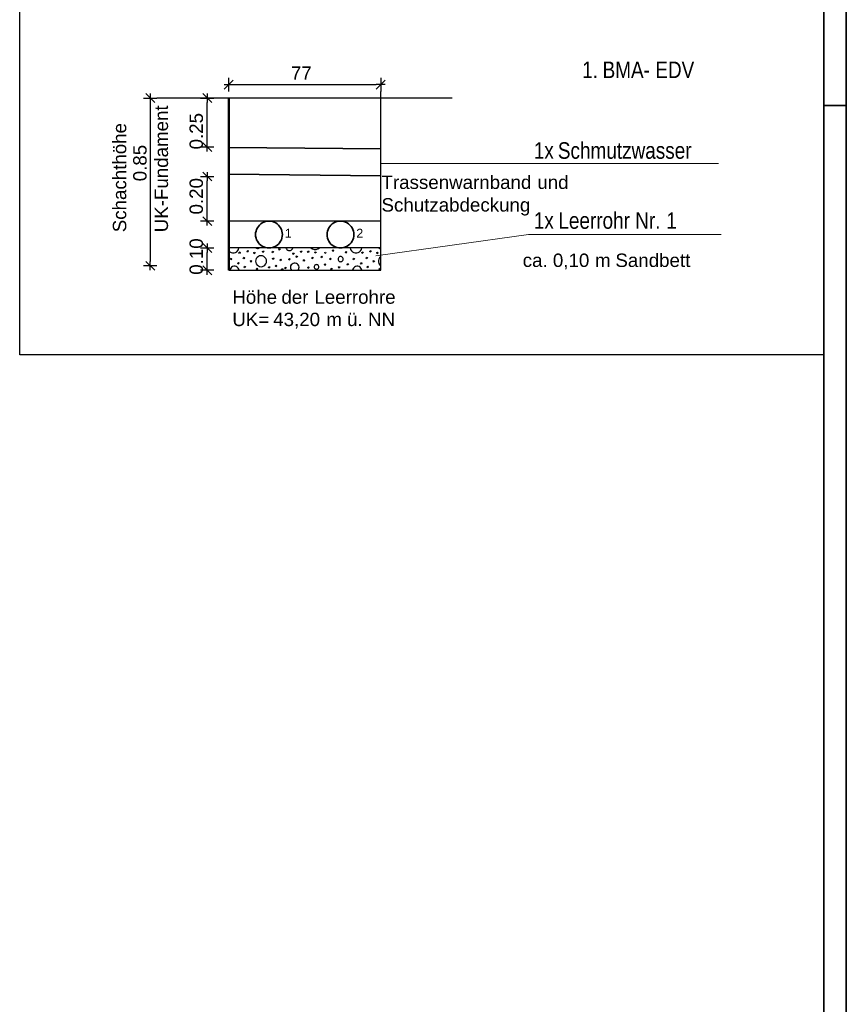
# Model space of a CAD drawing. Extents: x -779 to 790, y -208 to 633.
# Tile 229 of 232: x 605 to 790, y 185 to 406. Entities that reach past the tile are written whole.
import ezdxf

# ---------------------------------------------------------------- set-up
doc = ezdxf.new("R2010")
doc.units = 0
doc.layers.get('0').update_dxf_attribs({"lineweight": 25})
doc.layers.add('_3d_View_', color=7, linetype='Continuous')
for name, color, linetype, lineweight in [('A-25', 7, 'Continuous', 25), ('E-15', 7, 'Continuous', 15), ('ITB_ELT_Detail', 7, 'Continuous', 30), ('Rahmen-A0U86KLAPE', 7, 'Continuous', 35), ('X_Allgemein', 7, 'Continuous', 25), ('X_Rahmen', 7, 'Continuous', 25)]:
    doc.layers.add(name, color=color, linetype=linetype, lineweight=lineweight)
for name, color, linetype, lineweight, true_color in [('ITB_Elt_Kabelgraben', 7, 'Continuous', 50, 0x994c00), ('S_Abwasser', 5, 'Continuous', 35, 0x0000ff), ('X_Schraffur', 7, 'Continuous', 25, 0xc0c0c0)]:
    doc.layers.add(name, color=color, linetype=linetype, lineweight=lineweight, true_color=true_color)
doc.styles.get("Standard").update_dxf_attribs({"font": 'arial.ttf'})

# ---------------------------------------------------------------- blocks, each defined once
blk = doc.blocks.new('Blockreferenz-A07F5V4KWF', base_point=(-779.5, -207.57))
at = {"layer": 'Rahmen-A0U86KLAPE', "color": 0, "linetype": 'ByBlock', "ltscale": 0.35}
for p, q in [((789.5, -207.57), (789.5, 633.43)), ((784.5, -202.57), (784.5, 628.43)), ((784.5, 386.43), (789.5, 386.43))]:
    blk.add_line(p, q, dxfattribs=at)
blk = doc.blocks.new('MText-A07F5VIZWF', base_point=(730.39, 392.55))
at = {"color": 0, "linetype": 'ByBlock', "lineweight": -2, "ltscale": 0.3, "char_height": 3.7, "attachment_point": 1}
for s, insert in [('{\\fArial Narrow;1.}', (730.39, 396.25)), ('{\\fArial Narrow;BMA-}', (734.96, 396.25)), ('{\\fArial Narrow;EDV}', (746.76, 396.25))]:
    blk.add_mtext(s, dxfattribs=dict(at, insert=insert))
blk = doc.blocks.new('Blockreferenz-A07F5VJ1WF', base_point=(650.29, 389.58))
at = {"color": 0, "linetype": 'ByBlock', "lineweight": -2, "ltscale": 2.38419e-07}
for p, q in [((651.29, 389.58), (651.29, 392.58)), ((652.29, 392.08), (650.29, 390.08)), ((650.29, 391.08), (652.29, 391.08))]:
    blk.add_line(p, q, dxfattribs=at)
blk = doc.blocks.new('MText-A07F5VJ3WF', base_point=(719.56, 374.48))
at = {"color": 0, "linetype": 'ByBlock', "lineweight": -2, "ltscale": 0.3, "char_height": 3.7, "attachment_point": 1}
for s, insert in [('{\\fArial Narrow;1x}', (719.56, 378.18)), ('{\\fArial Narrow;Schmutzwasser}', (724.95, 378.18))]:
    blk.add_mtext(s, dxfattribs=dict(at, insert=insert))
blk = doc.blocks.new('Blockreferenz-A07F5VJ5WF', base_point=(632.22, 349.51))
at = {"color": 0, "linetype": 'ByBlock', "lineweight": -2, "ltscale": 2.38419e-07}
for p, q in [((632.72, 351.51), (634.72, 349.51)), ((633.72, 349.51), (633.72, 351.51)), ((635.22, 350.51), (632.22, 350.51))]:
    blk.add_line(p, q, dxfattribs=at)
blk = doc.blocks.new('Blockreferenz-A07F5VJ7WF', base_point=(632.22, 387.08))
at = {"color": 0, "linetype": 'ByBlock', "lineweight": -2, "ltscale": 2.38419e-07}
for p, q in [((632.22, 388.08), (635.22, 388.08)), ((634.72, 387.08), (632.72, 389.08)), ((633.72, 389.08), (633.72, 387.08))]:
    blk.add_line(p, q, dxfattribs=at)
blk = doc.blocks.new('Blockreferenz-A07F5VJ9WF', base_point=(684.29, 389.58))
at = {"color": 0, "linetype": 'ByBlock', "lineweight": -2, "ltscale": 2.38419e-07}
for p, q in [((685.29, 392.58), (685.29, 389.58)), ((684.29, 390.08), (686.29, 392.08)), ((686.29, 391.08), (684.29, 391.08))]:
    blk.add_line(p, q, dxfattribs=at)
blk = doc.blocks.new('MText-A07F5VJBWF', base_point=(663.83, 356.81))
at = {"color": 7, "linetype": 'ByBlock', "lineweight": 35, "ltscale": 0.000177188, "true_color": 0xffffff, "insert": (663.83, 358.81), "char_height": 2, "attachment_point": 1}
blk.add_mtext('{\\fArial;1}', dxfattribs=at)
blk = doc.blocks.new('Blockreferenz-A07F5VJDWF', base_point=(644.97, 359.51))
at = {"color": 0, "linetype": 'ByBlock', "lineweight": -2, "ltscale": 2.38419e-07}
for p, q in [((647.97, 360.51), (644.97, 360.51)), ((645.47, 361.51), (647.47, 359.51)), ((646.47, 359.51), (646.47, 361.51))]:
    blk.add_line(p, q, dxfattribs=at)
blk = doc.blocks.new('Blockreferenz-A07F5VJFWF', base_point=(644.97, 369.51))
at = {"color": 0, "linetype": 'ByBlock', "lineweight": -2, "ltscale": 2.38419e-07}
for p, q in [((644.97, 370.51), (647.97, 370.51)), ((647.47, 369.51), (645.47, 371.51)), ((646.47, 371.51), (646.47, 369.51))]:
    blk.add_line(p, q, dxfattribs=at)
blk = doc.blocks.new('MText-A07F5VJHWF', base_point=(642.51, 362.01))
at = {"color": 7, "linetype": 'ByBlock', "lineweight": 35, "ltscale": 0.001367, "true_color": 0xffffff, "insert": (642.51, 362.01), "char_height": 3, "attachment_point": 1, "rotation": 90}
blk.add_mtext('{\\fArial;0.20}', dxfattribs=at)
blk = doc.blocks.new('Blockreferenz-A07F5VJJWF', base_point=(644.97, 376.08))
at = {"color": 0, "linetype": 'ByBlock', "lineweight": -2, "ltscale": 2.38419e-07}
for p, q in [((647.97, 377.08), (644.97, 377.08)), ((645.47, 378.08), (647.47, 376.08)), ((646.47, 376.08), (646.47, 378.08))]:
    blk.add_line(p, q, dxfattribs=at)
blk = doc.blocks.new('MText-A07F5VJLWF', base_point=(642.51, 376.58))
at = {"color": 7, "linetype": 'ByBlock', "lineweight": 35, "ltscale": 0.001367, "true_color": 0xffffff, "insert": (642.51, 376.58), "char_height": 3, "attachment_point": 1, "rotation": 90}
blk.add_mtext('{\\fArial;0.25}', dxfattribs=at)
blk = doc.blocks.new('Blockreferenz-A07F5VJNWF', base_point=(644.97, 387.08))
at = {"color": 0, "linetype": 'ByBlock', "lineweight": -2, "ltscale": 2.38419e-07}
for p, q in [((644.97, 388.08), (647.97, 388.08)), ((647.47, 387.08), (645.47, 389.08)), ((646.47, 389.08), (646.47, 387.08))]:
    blk.add_line(p, q, dxfattribs=at)
blk = doc.blocks.new('MText-A07F5VJPWF', base_point=(634.7, 358.02))
at = {"color": 7, "linetype": 'ByBlock', "lineweight": 35, "ltscale": 0.000177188, "true_color": 0xffffff, "insert": (634.7, 358.02), "char_height": 3, "attachment_point": 1, "rotation": 90}
blk.add_mtext('{\\fArial;UK-Fundament}', dxfattribs=at)
blk = doc.blocks.new('MText-A07F5VJRWF', base_point=(629.9, 369.44))
at = {"color": 7, "linetype": 'ByBlock', "lineweight": 35, "ltscale": 0.001367, "true_color": 0xffffff, "insert": (629.9, 369.44), "char_height": 3, "attachment_point": 1, "rotation": 90}
blk.add_mtext('{\\fArial;0.85}', dxfattribs=at)
blk = doc.blocks.new('Schraffur-A07F5VJTWF', base_point=(651.29, 349.51))
at = {"color": 0, "linetype": 'ByBlock', "lineweight": -2, "ltscale": 0.25}
for p, q in [((651.29, 353.83), (651.54, 353.61)), ((651.54, 353.61), (651.83, 353.47)), ((651.83, 353.47), (652.16, 353.39)), ((652.16, 353.39), (652.49, 353.41)), ((652.49, 353.41), (652.81, 353.5)), ((652.81, 353.5), (653.09, 353.67)), ((653.09, 353.67), (653.32, 353.91)), ((653.32, 353.91), (653.49, 354.19)), ((653.49, 354.19), (653.58, 354.51)), ((653.58, 353.49), (653.77, 353.62)), ((653.66, 353.25), (653.58, 353.49)), ((653.87, 353.46), (653.66, 353.25)), ((653.77, 353.62), (653.87, 353.46)), ((655.39, 353.79), (655.57, 353.92)), ((655.47, 353.55), (655.39, 353.79)), ((655.68, 353.76), (655.47, 353.55)), ((655.57, 353.92), (655.68, 353.76)), ((656.92, 353.46), (657.11, 353.59)), ((657, 353.23), (656.92, 353.46)), ((657.21, 353.44), (657, 353.23)), ((657.11, 353.59), (657.21, 353.44)), ((657.37, 354.51), (657.52, 354.43)), ((657.52, 354.43), (657.7, 354.38)), ((657.7, 354.38), (657.87, 354.38)), ((657.87, 354.38), (658.05, 354.43)), ((658.05, 354.43), (658.2, 354.51)), ((658.86, 353.71), (659.04, 353.84)), ((658.94, 353.47), (658.86, 353.71)), ((659.15, 353.68), (658.94, 353.47)), ((659.04, 353.84), (659.15, 353.68)), ((661.02, 353.64), (661.21, 353.77)), ((661.1, 353.4), (661.02, 353.64)), ((661.31, 353.61), (661.1, 353.4)), ((661.21, 353.77), (661.31, 353.61)), ((662.51, 354.28), (662.7, 354.41)), ((662.59, 354.05), (662.51, 354.28)), ((662.8, 354.26), (662.59, 354.05)), ((662.7, 354.41), (662.8, 354.26)), ((664.1, 354.51), (664.19, 354.32)), ((664.19, 354.32), (664.32, 354.16)), ((664.32, 354.16), (664.48, 354.04)), ((664.48, 354.04), (664.67, 353.96)), ((664.67, 353.96), (664.88, 353.94)), ((664.88, 353.94), (665.08, 353.96)), ((665.08, 353.96), (665.27, 354.04)), ((665.27, 354.04), (665.44, 354.16)), ((665.44, 354.16), (665.57, 354.32)), ((665.57, 354.32), (665.65, 354.51)), ((665.64, 353.32), (665.82, 353.45)), ((665.72, 353.08), (665.64, 353.32)), ((665.93, 353.29), (665.72, 353.08)), ((665.82, 353.45), (665.93, 353.29)), ((666.39, 352.64), (666.58, 352.78)), ((666.58, 352.78), (666.68, 352.62)), ((667.36, 353.72), (667.55, 353.85)), ((667.44, 353.49), (667.36, 353.72)), ((667.65, 353.7), (667.44, 353.49)), ((667.55, 353.85), (667.65, 353.7)), ((668.95, 353.71), (669.14, 353.84)), ((669.03, 353.47), (668.95, 353.71)), ((669.24, 353.68), (669.03, 353.47)), ((669.14, 353.84), (669.24, 353.68)), ((669.66, 354.51), (670.01, 354.29)), ((670.01, 354.29), (670.42, 354.17)), ((670.42, 354.17), (670.84, 354.17)), ((670.57, 353.54), (670.75, 353.67)), ((670.65, 353.31), (670.57, 353.54)), ((670.86, 353.52), (670.65, 353.31)), ((670.75, 353.67), (670.86, 353.52)), ((670.84, 354.17), (671.24, 354.29)), ((671.24, 354.29), (671.59, 354.51)), ((672.76, 353.47), (672.95, 353.6)), ((672.84, 353.24), (672.76, 353.47)), ((673.05, 353.45), (672.84, 353.24)), ((672.95, 353.6), (673.05, 353.45)), ((674.49, 353.96), (674.67, 354.09)), ((674.57, 353.72), (674.49, 353.96)), ((674.78, 353.93), (674.57, 353.72)), ((674.67, 354.09), (674.78, 353.93)), ((676.42, 354.44), (676.4, 354.51)), ((676.5, 354.51), (676.42, 354.44)), ((677.41, 353.57), (677.59, 353.7)), ((677.49, 353.33), (677.41, 353.57)), ((677.7, 353.54), (677.49, 353.33)), ((677.59, 353.7), (677.7, 353.54)), ((678.47, 354.51), (678.57, 354.18)), ((678.57, 354.18), (678.74, 353.89)), ((678.74, 353.89), (678.98, 353.65)), ((678.98, 353.65), (679.28, 353.49)), ((679.28, 353.49), (679.61, 353.4)), ((679.61, 353.4), (679.95, 353.4)), ((679.95, 353.4), (680.28, 353.49)), ((680.28, 353.49), (680.57, 353.65)), ((680.57, 353.65), (680.81, 353.89)), ((680.81, 353.89), (680.99, 354.18)), ((680.99, 354.18), (681.08, 354.51)), ((681.08, 353.49), (681.27, 353.62)), ((681.16, 353.25), (681.08, 353.49)), ((681.37, 353.46), (681.16, 353.25)), ((681.27, 353.62), (681.37, 353.46)), ((682.89, 353.79), (683.07, 353.92)), ((682.97, 353.55), (682.89, 353.79)), ((683.18, 353.76), (682.97, 353.55)), ((683.07, 353.92), (683.18, 353.76)), ((684.42, 353.46), (684.61, 353.59)), ((684.5, 353.23), (684.42, 353.46)), ((684.71, 353.44), (684.5, 353.23)), ((684.61, 353.59), (684.71, 353.44)), ((684.87, 354.51), (685.07, 354.41)), ((685.07, 354.41), (685.29, 354.38)), ((651.65, 352.08), (651.83, 352.21)), ((651.73, 351.84), (651.65, 352.08)), ((651.94, 352.05), (651.73, 351.84)), ((651.83, 352.21), (651.94, 352.05)), ((653.31, 351.13), (653.49, 351.26)), ((653.39, 350.89), (653.31, 351.13)), ((653.6, 351.1), (653.39, 350.89)), ((653.49, 351.26), (653.6, 351.1)), ((654.55, 352.32), (654.73, 352.45)), ((654.63, 352.08), (654.55, 352.32)), ((654.84, 352.29), (654.63, 352.08)), ((654.73, 352.45), (654.84, 352.29)), ((656.13, 351.6), (656.32, 351.73)), ((656.21, 351.36), (656.13, 351.6)), ((656.42, 351.57), (656.21, 351.36)), ((656.32, 351.73), (656.42, 351.57)), ((657.34, 351.86), (657.29, 351.54)), ((657.29, 351.54), (657.34, 351.22)), ((657.46, 352.16), (657.34, 351.86)), ((657.34, 351.22), (657.46, 350.93)), ((657.65, 352.41), (657.46, 352.16)), ((657.46, 350.93), (657.65, 350.67)), ((657.91, 352.6), (657.65, 352.41)), ((657.65, 350.67), (657.91, 350.48)), ((658.2, 352.73), (657.91, 352.6)), ((658.52, 352.77), (658.2, 352.73)), ((658.84, 352.73), (658.52, 352.77)), ((659.13, 352.6), (658.84, 352.73)), ((659.39, 352.41), (659.13, 352.6)), ((659.13, 350.48), (659.39, 350.67)), ((659.58, 352.16), (659.39, 352.41)), ((659.39, 350.67), (659.58, 350.93)), ((659.7, 351.86), (659.58, 352.16)), ((659.58, 350.93), (659.7, 351.22)), ((659.75, 351.54), (659.7, 351.86)), ((659.7, 351.22), (659.75, 351.54)), ((661.09, 352.14), (661.28, 352.27)), ((661.17, 351.9), (661.09, 352.14)), ((661.38, 352.11), (661.17, 351.9)), ((661.28, 352.27), (661.38, 352.11)), ((661.73, 350.51), (661.92, 350.65)), ((661.92, 350.65), (662.02, 350.49)), ((662.79, 351.86), (662.97, 351.99)), ((662.87, 351.63), (662.79, 351.86)), ((663.08, 351.84), (662.87, 351.63)), ((662.97, 351.99), (663.08, 351.84)), ((664.72, 352.01), (664.9, 352.14)), ((664.8, 351.77), (664.72, 352.01)), ((665.01, 351.98), (664.8, 351.77)), ((664.9, 352.14), (665.01, 351.98)), ((665.27, 350.71), (665.14, 350.49)), ((665.45, 350.9), (665.27, 350.71)), ((665.67, 351.03), (665.45, 350.9)), ((665.92, 351.09), (665.67, 351.03)), ((666.18, 351.09), (665.92, 351.09)), ((666.43, 351.03), (666.18, 351.09)), ((666.47, 352.41), (666.39, 352.64)), ((666.65, 350.9), (666.43, 351.03)), ((666.68, 352.62), (666.47, 352.41)), ((666.83, 350.71), (666.65, 350.9)), ((666.96, 350.49), (666.83, 350.71)), ((667.98, 351.77), (668.16, 351.9)), ((668.06, 351.54), (667.98, 351.77)), ((668.27, 351.75), (668.06, 351.54)), ((668.16, 351.9), (668.27, 351.75)), ((669.89, 352.31), (670.07, 352.44)), ((669.97, 352.07), (669.89, 352.31)), ((670.18, 352.28), (669.97, 352.07)), ((670.07, 352.44), (670.18, 352.28)), ((670.56, 350.62), (670.48, 350.51)), ((670.67, 350.7), (670.56, 350.62)), ((670.79, 350.75), (670.67, 350.7)), ((670.93, 350.77), (670.79, 350.75)), ((671.06, 350.75), (670.93, 350.77)), ((671.19, 350.7), (671.06, 350.75)), ((671.3, 350.62), (671.19, 350.7)), ((671.38, 350.51), (671.3, 350.62)), ((671.95, 352.52), (672.13, 352.66)), ((672.03, 352.29), (671.95, 352.52)), ((672.24, 352.5), (672.03, 352.29)), ((672.13, 352.66), (672.24, 352.5)), ((672.69, 350.82), (672.88, 350.95)), ((672.77, 350.59), (672.69, 350.82)), ((672.98, 350.8), (672.77, 350.59)), ((672.88, 350.95), (672.98, 350.8)), ((673.9, 352.09), (674.09, 352.22)), ((673.98, 351.86), (673.9, 352.09)), ((674.19, 352.07), (673.98, 351.86)), ((674.09, 352.22), (674.19, 352.07)), ((675.76, 352.16), (675.74, 352.01)), ((675.74, 352.01), (675.76, 351.86)), ((675.82, 352.3), (675.76, 352.16)), ((675.76, 351.86), (675.82, 351.72)), ((675.91, 352.41), (675.82, 352.3)), ((675.82, 351.72), (675.91, 351.6)), ((676.03, 352.51), (675.91, 352.41)), ((675.91, 351.6), (676.03, 351.51)), ((676.17, 352.56), (676.03, 352.51)), ((676.03, 351.51), (676.17, 351.45)), ((676.32, 352.58), (676.17, 352.56)), ((676.17, 351.45), (676.32, 351.43)), ((676.47, 352.56), (676.32, 352.58)), ((676.32, 351.43), (676.47, 351.45)), ((676.61, 352.51), (676.47, 352.56)), ((676.47, 351.45), (676.61, 351.51)), ((676.73, 352.41), (676.61, 352.51)), ((676.61, 351.51), (676.73, 351.6)), ((676.82, 352.3), (676.73, 352.41)), ((676.73, 351.6), (676.82, 351.72)), ((676.87, 352.16), (676.82, 352.3)), ((676.82, 351.72), (676.87, 351.86)), ((676.89, 352.01), (676.87, 352.16)), ((676.87, 351.86), (676.89, 352.01)), ((677.81, 350.91), (677.99, 351.05)), ((677.89, 350.68), (677.81, 350.91)), ((678.1, 350.89), (677.89, 350.68)), ((677.99, 351.05), (678.1, 350.89)), ((679.15, 352.08), (679.33, 352.21)), ((679.23, 351.84), (679.15, 352.08)), ((679.44, 352.05), (679.23, 351.84)), ((679.33, 352.21), (679.44, 352.05)), ((680.81, 351.13), (680.99, 351.26)), ((680.89, 350.89), (680.81, 351.13)), ((681.1, 351.1), (680.89, 350.89)), ((680.99, 351.26), (681.1, 351.1)), ((682.05, 352.32), (682.23, 352.45)), ((682.13, 352.08), (682.05, 352.32)), ((682.34, 352.29), (682.13, 352.08)), ((682.23, 352.45), (682.34, 352.29)), ((683.63, 351.6), (683.82, 351.73)), ((683.71, 351.36), (683.63, 351.6)), ((683.92, 351.57), (683.71, 351.36)), ((683.82, 351.73), (683.92, 351.57)), ((684.89, 352.02), (684.8, 351.7)), ((684.8, 351.7), (684.8, 351.38)), ((684.8, 351.38), (684.89, 351.06)), ((685.06, 352.3), (684.89, 352.02)), ((684.89, 351.06), (685.06, 350.78)), ((685.29, 352.53), (685.06, 352.3)), ((685.06, 350.78), (685.29, 350.56)), ((651.59, 349.77), (651.52, 349.51)), ((651.73, 350.01), (651.59, 349.77)), ((651.92, 350.2), (651.73, 350.01)), ((652.16, 350.34), (651.92, 350.2)), ((652.42, 350.41), (652.16, 350.34)), ((652.69, 350.41), (652.42, 350.41)), ((652.95, 350.34), (652.69, 350.41)), ((653.19, 350.2), (652.95, 350.34)), ((653.38, 350.01), (653.19, 350.2)), ((653.52, 349.77), (653.38, 350.01)), ((653.59, 349.51), (653.52, 349.77)), ((654.77, 350.31), (654.95, 350.44)), ((654.84, 350.07), (654.77, 350.31)), ((655.05, 350.28), (654.84, 350.07)), ((654.95, 350.44), (655.05, 350.28)), ((657.48, 349.84), (657.66, 349.97)), ((657.55, 349.61), (657.48, 349.84)), ((657.76, 349.82), (657.55, 349.61)), ((657.66, 349.97), (657.76, 349.82)), ((657.91, 350.48), (658.2, 350.36)), ((658.2, 350.36), (658.52, 350.32)), ((658.52, 350.32), (658.84, 350.36)), ((658.84, 350.36), (659.13, 350.48)), ((660.19, 350.24), (660.38, 350.37)), ((660.27, 350), (660.19, 350.24)), ((660.48, 350.21), (660.27, 350)), ((660.38, 350.37), (660.48, 350.21)), ((661.81, 350.28), (661.73, 350.51)), ((662.02, 350.49), (661.81, 350.28)), ((663.11, 349.75), (663.29, 349.88)), ((663.19, 349.51), (663.11, 349.75)), ((663.4, 349.72), (663.19, 349.51)), ((663.29, 349.88), (663.4, 349.72)), ((663.87, 350.05), (664.05, 350.19)), ((663.95, 349.82), (663.87, 350.05)), ((664.16, 350.03), (663.95, 349.82)), ((664.05, 350.19), (664.16, 350.03)), ((665.14, 350.49), (665.08, 350.23)), ((665.08, 350.23), (665.09, 349.98)), ((665.09, 349.98), (665.16, 349.73)), ((665.16, 349.73), (665.3, 349.51)), ((666.8, 349.51), (666.94, 349.73)), ((666.94, 349.73), (667.01, 349.98)), ((667.02, 350.23), (666.96, 350.49)), ((667.01, 349.98), (667.02, 350.23)), ((668.96, 350.17), (669.14, 350.3)), ((669.04, 349.94), (668.96, 350.17)), ((669.25, 350.15), (669.04, 349.94)), ((669.14, 350.3), (669.25, 350.15)), ((670.42, 350.38), (670.41, 350.25)), ((670.41, 350.25), (670.42, 350.11)), ((670.48, 350.51), (670.42, 350.38)), ((670.42, 350.11), (670.48, 349.99)), ((670.48, 349.99), (670.56, 349.88)), ((670.56, 349.88), (670.67, 349.8)), ((670.67, 349.8), (670.79, 349.74)), ((670.79, 349.74), (670.93, 349.73)), ((670.93, 349.73), (671.06, 349.74)), ((671.06, 349.74), (671.19, 349.8)), ((671.19, 349.8), (671.3, 349.88)), ((671.3, 349.88), (671.38, 349.99)), ((671.43, 350.38), (671.38, 350.51)), ((671.38, 349.99), (671.43, 350.11)), ((671.45, 350.25), (671.43, 350.38)), ((671.43, 350.11), (671.45, 350.25)), ((674.15, 349.87), (674.33, 350)), ((674.23, 349.64), (674.15, 349.87)), ((674.44, 349.85), (674.23, 349.64)), ((674.33, 350), (674.44, 349.85)), ((675.87, 350.25), (676.06, 350.38)), ((675.95, 350.01), (675.87, 350.25)), ((676.16, 350.22), (675.95, 350.01)), ((676.06, 350.38), (676.16, 350.22)), ((679.09, 349.77), (679.02, 349.51)), ((679.23, 350.01), (679.09, 349.77)), ((679.42, 350.2), (679.23, 350.01)), ((679.66, 350.34), (679.42, 350.2)), ((679.92, 350.41), (679.66, 350.34)), ((680.19, 350.41), (679.92, 350.41)), ((680.45, 350.34), (680.19, 350.41)), ((680.69, 350.2), (680.45, 350.34)), ((680.88, 350.01), (680.69, 350.2)), ((681.02, 349.77), (680.88, 350.01)), ((681.09, 349.51), (681.02, 349.77)), ((682.27, 350.31), (682.45, 350.44)), ((682.34, 350.07), (682.27, 350.31)), ((682.55, 350.28), (682.34, 350.07)), ((682.45, 350.44), (682.55, 350.28)), ((684.98, 349.84), (685.16, 349.97)), ((685.05, 349.61), (684.98, 349.84)), ((685.26, 349.82), (685.05, 349.61)), ((685.16, 349.97), (685.26, 349.82))]:
    blk.add_line(p, q, dxfattribs=at)
blk = doc.blocks.new('Kreis-A07F5VJVWF', base_point=(657.29, 354.51))
at = {"color": 7, "linetype": 'ByBlock', "lineweight": 35, "ltscale": 0.005252, "true_color": 0xffffff}
for p, q in [((658.17, 359.63), (657.91, 359.34)), ((658.46, 359.89), (658.17, 359.63)), ((658.79, 360.11), (658.46, 359.89)), ((659.14, 360.28), (658.79, 360.11)), ((659.51, 360.41), (659.14, 360.28)), ((659.9, 360.48), (659.51, 360.41)), ((660.29, 360.51), (659.9, 360.48)), ((660.68, 360.48), (660.29, 360.51)), ((661.07, 360.41), (660.68, 360.48)), ((661.44, 360.28), (661.07, 360.41)), ((661.79, 360.11), (661.44, 360.28)), ((662.12, 359.89), (661.79, 360.11)), ((662.41, 359.63), (662.12, 359.89)), ((662.67, 359.34), (662.41, 359.63)), ((657.31, 357.9), (657.29, 357.51)), ((657.29, 357.51), (657.31, 357.12)), ((657.39, 358.29), (657.31, 357.9)), ((657.52, 358.66), (657.39, 358.29)), ((657.69, 359.01), (657.52, 358.66)), ((657.91, 359.34), (657.69, 359.01)), ((662.89, 359.01), (662.67, 359.34)), ((663.06, 358.66), (662.89, 359.01)), ((663.19, 358.29), (663.06, 358.66)), ((663.26, 357.9), (663.19, 358.29)), ((663.29, 357.51), (663.26, 357.9)), ((663.26, 357.12), (663.29, 357.51)), ((657.31, 357.12), (657.39, 356.73)), ((657.39, 356.73), (657.52, 356.36)), ((657.52, 356.36), (657.69, 356.01)), ((657.69, 356.01), (657.91, 355.68)), ((657.91, 355.68), (658.17, 355.39)), ((658.17, 355.39), (658.46, 355.13)), ((658.46, 355.13), (658.79, 354.91)), ((661.79, 354.91), (662.12, 355.13)), ((662.12, 355.13), (662.41, 355.39)), ((662.41, 355.39), (662.67, 355.68)), ((662.67, 355.68), (662.89, 356.01)), ((662.89, 356.01), (663.06, 356.36)), ((663.06, 356.36), (663.19, 356.73)), ((663.19, 356.73), (663.26, 357.12)), ((658.79, 354.91), (659.14, 354.74)), ((659.14, 354.74), (659.51, 354.61)), ((659.51, 354.61), (659.9, 354.54)), ((659.9, 354.54), (660.29, 354.51)), ((660.29, 354.51), (660.68, 354.54)), ((660.68, 354.54), (661.07, 354.61)), ((661.07, 354.61), (661.44, 354.74)), ((661.44, 354.74), (661.79, 354.91))]:
    blk.add_line(p, q, dxfattribs=at)
blk = doc.blocks.new('MText-A07F5VJXWF', base_point=(719.56, 358.8))
at = {"color": 0, "linetype": 'ByBlock', "lineweight": -2, "ltscale": 0.3, "char_height": 3.7, "attachment_point": 1}
for s, insert in [('{\\fArial Narrow;1x}', (719.56, 362.5)), ('{\\fArial Narrow;Leerrohr}', (725.06, 362.5)), ('{\\fArial Narrow;Nr.}', (742.27, 362.5)), ('{\\fArial Narrow;1}', (749.23, 362.5))]:
    blk.add_mtext(s, dxfattribs=dict(at, insert=insert))
blk = doc.blocks.new('MText-A07F5VJZWF', base_point=(717.08, 350.25))
at = {"color": 7, "linetype": 'ByBlock', "lineweight": 35, "ltscale": 0.000177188, "true_color": 0xffffff, "char_height": 3, "attachment_point": 1}
for s, insert in [('{\\fArial;0,10}', (723.83, 353.25)), ('{\\fArial;Sandbett}', (737.82, 353.25)), ('{\\fArial;ca.}', (717.08, 353.25)), ('{\\fArial;m}', (733.26, 353.25))]:
    blk.add_mtext(s, dxfattribs=dict(at, insert=insert))
blk = doc.blocks.new('Blockreferenz-A07F5VKBWF', base_point=(644.97, 353.51))
at = {"color": 0, "linetype": 'ByBlock', "lineweight": -2, "ltscale": 2.38419e-07}
for p, q in [((647.47, 353.51), (645.47, 355.51)), ((646.47, 355.51), (646.47, 353.51)), ((644.97, 354.51), (647.97, 354.51))]:
    blk.add_line(p, q, dxfattribs=at)
blk = doc.blocks.new('Blockreferenz-A07F5VKDWF', base_point=(644.97, 348.51))
at = {"color": 0, "linetype": 'ByBlock', "lineweight": -2, "ltscale": 2.38419e-07}
for p, q in [((647.97, 349.51), (644.97, 349.51)), ((645.47, 350.51), (647.47, 348.51)), ((646.47, 348.51), (646.47, 350.51))]:
    blk.add_line(p, q, dxfattribs=at)
blk = doc.blocks.new('MText-A07F5VKFWF', base_point=(642.51, 348.51))
at = {"color": 7, "linetype": 'ByBlock', "lineweight": 35, "ltscale": 0.001367, "true_color": 0xffffff, "insert": (642.51, 348.51), "char_height": 3, "attachment_point": 1, "rotation": 90}
blk.add_mtext('{\\fArial;0.10}', dxfattribs=at)
blk = doc.blocks.new('MText-A07F5VKHWF', base_point=(625.35, 358.02))
at = {"color": 7, "linetype": 'ByBlock', "lineweight": 35, "ltscale": 0.000177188, "true_color": 0xffffff, "insert": (625.35, 358.02), "char_height": 3, "attachment_point": 1, "rotation": 90}
blk.add_mtext('{\\fArial;Schachthöhe}', dxfattribs=at)
blk = doc.blocks.new('MText-A07F5VKJWF', base_point=(685.47, 367.72))
at = {"color": 7, "linetype": 'ByBlock', "lineweight": 35, "ltscale": 0.000177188, "true_color": 0xffffff, "insert": (685.47, 370.72), "char_height": 3, "attachment_point": 1}
blk.add_mtext('{\\fArial;Trassenwarnband}', dxfattribs=at)
blk = doc.blocks.new('MText-A07F5VKLWF', base_point=(720.35, 367.72))
at = {"color": 7, "linetype": 'ByBlock', "lineweight": 35, "ltscale": 0.000177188, "true_color": 0xffffff, "insert": (720.35, 370.72), "char_height": 3, "attachment_point": 1}
blk.add_mtext('{\\fArial;und}', dxfattribs=at)
blk = doc.blocks.new('MText-A07F5VKNWF', base_point=(685.47, 362.66))
at = {"color": 7, "linetype": 'ByBlock', "lineweight": 35, "ltscale": 0.000177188, "true_color": 0xffffff, "insert": (685.47, 365.66), "char_height": 3, "attachment_point": 1}
blk.add_mtext('{\\fArial;Schutzabdeckung}', dxfattribs=at)
blk = doc.blocks.new('Kreis-A07F5VKPWF', base_point=(673.29, 354.51))
at = {"color": 7, "linetype": 'ByBlock', "lineweight": 35, "ltscale": 0.005252, "true_color": 0xffffff}
for p, q in [((674.17, 359.63), (673.91, 359.34)), ((674.46, 359.89), (674.17, 359.63)), ((674.79, 360.11), (674.46, 359.89)), ((675.14, 360.28), (674.79, 360.11)), ((675.51, 360.41), (675.14, 360.28)), ((675.9, 360.48), (675.51, 360.41)), ((676.29, 360.51), (675.9, 360.48)), ((676.68, 360.48), (676.29, 360.51)), ((677.07, 360.41), (676.68, 360.48)), ((677.44, 360.28), (677.07, 360.41)), ((677.79, 360.11), (677.44, 360.28)), ((678.12, 359.89), (677.79, 360.11)), ((678.41, 359.63), (678.12, 359.89)), ((678.67, 359.34), (678.41, 359.63)), ((673.31, 357.9), (673.29, 357.51)), ((673.29, 357.51), (673.31, 357.12)), ((673.39, 358.29), (673.31, 357.9)), ((673.52, 358.66), (673.39, 358.29)), ((673.69, 359.01), (673.52, 358.66)), ((673.91, 359.34), (673.69, 359.01)), ((678.89, 359.01), (678.67, 359.34)), ((679.06, 358.66), (678.89, 359.01)), ((679.19, 358.29), (679.06, 358.66)), ((679.26, 357.9), (679.19, 358.29)), ((679.29, 357.51), (679.26, 357.9)), ((679.26, 357.12), (679.29, 357.51)), ((673.31, 357.12), (673.39, 356.73)), ((673.39, 356.73), (673.52, 356.36)), ((673.52, 356.36), (673.69, 356.01)), ((673.69, 356.01), (673.91, 355.68)), ((673.91, 355.68), (674.17, 355.39)), ((674.17, 355.39), (674.46, 355.13)), ((674.46, 355.13), (674.79, 354.91)), ((677.79, 354.91), (678.12, 355.13)), ((678.12, 355.13), (678.41, 355.39)), ((678.41, 355.39), (678.67, 355.68)), ((678.67, 355.68), (678.89, 356.01)), ((678.89, 356.01), (679.06, 356.36)), ((679.06, 356.36), (679.19, 356.73)), ((679.19, 356.73), (679.26, 357.12)), ((674.79, 354.91), (675.14, 354.74)), ((675.14, 354.74), (675.51, 354.61)), ((675.51, 354.61), (675.9, 354.54)), ((675.9, 354.54), (676.29, 354.51)), ((676.29, 354.51), (676.68, 354.54)), ((676.68, 354.54), (677.07, 354.61)), ((677.07, 354.61), (677.44, 354.74)), ((677.44, 354.74), (677.79, 354.91))]:
    blk.add_line(p, q, dxfattribs=at)
blk = doc.blocks.new('MText-A07F5VKRWF', base_point=(679.83, 356.81))
at = {"color": 7, "linetype": 'ByBlock', "lineweight": 35, "ltscale": 0.000177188, "true_color": 0xffffff, "insert": (679.83, 358.81), "char_height": 2, "attachment_point": 1}
blk.add_mtext('{\\fArial;2}', dxfattribs=at)
blk = doc.blocks.new('MText-A07F5VKTWF', base_point=(665.2, 392.17))
at = {"color": 7, "linetype": 'ByBlock', "lineweight": 35, "ltscale": 0.001367, "true_color": 0xffffff, "insert": (665.2, 395.17), "char_height": 3, "attachment_point": 1}
blk.add_mtext('{\\fArial;77}', dxfattribs=at)
blk = doc.blocks.new('MText-A07F5VKVWF', base_point=(652.09, 337.01))
at = {"color": 7, "linetype": 'ByBlock', "lineweight": 35, "ltscale": 0.000177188, "true_color": 0xffffff, "char_height": 3, "attachment_point": 1}
for s, insert in [('{\\fArial;Höhe}', (652.09, 345.02)), ('{\\fArial;der}', (663.07, 345.02)), ('{\\fArial;Leerrohre}', (670.46, 345.02)), ('{\\fArial;UK=}', (652.09, 340.01)), ('{\\fArial;43,20}', (661.24, 340.01)), ('{\\fArial;ü.}', (677.76, 340.01)), ('{\\fArial;NN}', (682.47, 340.01)), ('{\\fArial;m}', (673.12, 340.01))]:
    blk.add_mtext(s, dxfattribs=dict(at, insert=insert))
blk = doc.blocks.new('3D-Ansicht-Rahmen-A07F5VKXWF', base_point=(604.5, 330.61))
at = {"color": 0, "linetype": 'ByBlock', "lineweight": -2, "ltscale": 0.25}
for p, q in [((604.5, 330.61), (604.5, 431.33)), ((604.5, 431.33), (784.5, 431.33)), ((784.5, 431.33), (784.5, 330.61)), ((784.5, 330.61), (604.5, 330.61))]:
    blk.add_line(p, q, dxfattribs=at)

msp = doc.modelspace()

# ---------------------------------------------------------------- linework, layer by layer
at = {"layer": 'A-25', "ltscale": 0.000976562}
for p, q in [((652.29, 391.08), (684.29, 391.08)), ((633.72, 387.08), (633.72, 351.51)), ((646.47, 378.08), (646.47, 387.08)), ((646.47, 378.08), (646.47, 386.08)), ((646.47, 361.51), (646.47, 369.51)), ((646.47, 350.51), (646.47, 353.51))]:
    msp.add_line(p, q, dxfattribs=at)
at = {"layer": 'E-15', "ltscale": 7.59375e-05}
for p, q in [((718.34, 373.4), (685.29, 373.4)), ((760.88, 373.4), (718.34, 373.4)), ((718.34, 357.51), (684.2, 352.77)), ((761.46, 357.51), (718.34, 357.51))]:
    msp.add_line(p, q, dxfattribs=at)
at = {"layer": 'ITB_Elt_Kabelgraben', "ltscale": 0.03125}
for p, q in [((651.29, 377.08), (651.29, 388.08)), ((651.29, 349.51), (651.29, 382.01))]:
    msp.add_line(p, q, dxfattribs=at)
at = {"layer": 'S_Abwasser', "ltscale": 0.35}
msp.add_line((685.29, 376.67), (651.3, 377.01), dxfattribs=at)
at = {"layer": 'S_Abwasser', "ltscale": 0.001367}
msp.add_line((685.29, 370.67), (651.29, 371.01), dxfattribs=at)
at = {"layer": 'X_Allgemein', "ltscale": 0.25}
for p, q in [((701.29, 388.08), (635.22, 388.08)), ((651.29, 388.08), (651.29, 349.51)), ((685.29, 349.51), (685.29, 389.58)), ((651.29, 349.51), (685.29, 349.51))]:
    msp.add_line(p, q, dxfattribs=at)
at = {"layer": 'X_Schraffur', "ltscale": 0.000976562}
msp.add_line((651.29, 381.11), (651.29, 373.05), dxfattribs=at)
at = {"layer": 'X_Schraffur', "color": 8, "ltscale": 0.000976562, "true_color": 0x808080}
for p, q in [((685.29, 360.51), (651.29, 360.51)), ((685.29, 354.51), (651.29, 354.51)), ((651.29, 349.51), (685.29, 349.51))]:
    msp.add_line(p, q, dxfattribs=at)

# ---------------------------------------------------------------- block references
at = {"color": 0, "linetype": 'ByBlock', "lineweight": -2, "ltscale": 0.000507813}
for name, p in [('MText-A07F5VKTWF', (665.2, 392.17)), ('MText-A07F5VJLWF', (642.51, 376.58)), ('MText-A07F5VJRWF', (629.9, 369.44)), ('MText-A07F5VJHWF', (642.51, 362.01)), ('MText-A07F5VKFWF', (642.51, 348.51))]:
    msp.add_blockref(name, p, dxfattribs=at)
at = {"color": 0, "linetype": 'ByBlock', "lineweight": -2, "ltscale": 6.58125e-05}
for name, p in [('MText-A07F5VJPWF', (634.7, 358.02)), ('MText-A07F5VKHWF', (625.35, 358.02)), ('MText-A07F5VKJWF', (685.47, 367.72)), ('MText-A07F5VKLWF', (720.35, 367.72)), ('MText-A07F5VKNWF', (685.47, 362.66)), ('MText-A07F5VJBWF', (663.83, 356.81)), ('MText-A07F5VKRWF', (679.83, 356.81)), ('MText-A07F5VJZWF', (717.08, 350.25)), ('MText-A07F5VKVWF', (652.09, 337.01))]:
    msp.add_blockref(name, p, dxfattribs=at)
at = {"color": 0, "linetype": 'ByBlock', "lineweight": -2, "ltscale": 0.001951}
for name, p in [('Kreis-A07F5VJVWF', (657.29, 354.51)), ('Kreis-A07F5VKPWF', (673.29, 354.51))]:
    msp.add_blockref(name, p, dxfattribs=at)
at = {"layer": '_3d_View_', "color": 7, "linetype": 'Continuous', "lineweight": 25}
msp.add_blockref('3D-Ansicht-Rahmen-A07F5VKXWF', (604.5, 330.61), dxfattribs=at)
at = {"layer": 'A-25', "ltscale": 0.000976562}
for name, p in [('Blockreferenz-A07F5VJ1WF', (650.29, 389.58)), ('Blockreferenz-A07F5VJ9WF', (684.29, 389.58)), ('Blockreferenz-A07F5VJ7WF', (632.22, 387.08)), ('Blockreferenz-A07F5VJNWF', (644.97, 387.08)), ('Blockreferenz-A07F5VJJWF', (644.97, 376.08)), ('Blockreferenz-A07F5VJFWF', (644.97, 369.51)), ('Blockreferenz-A07F5VJDWF', (644.97, 359.51)), ('Blockreferenz-A07F5VKBWF', (644.97, 353.51)), ('Blockreferenz-A07F5VJ5WF', (632.22, 349.51)), ('Blockreferenz-A07F5VKDWF', (644.97, 348.51))]:
    msp.add_blockref(name, p, dxfattribs=at)
at = {"layer": 'ITB_ELT_Detail', "ltscale": 0.3}
for name, p in [('MText-A07F5VIZWF', (730.39, 392.55)), ('MText-A07F5VJ3WF', (719.56, 374.48)), ('MText-A07F5VJXWF', (719.56, 358.8))]:
    msp.add_blockref(name, p, dxfattribs=at)
at = {"layer": 'X_Rahmen', "ltscale": 0.25}
msp.add_blockref('Blockreferenz-A07F5V4KWF', (-779.5, -207.57), dxfattribs=at)
at = {"layer": 'X_Schraffur', "ltscale": 0.25}
msp.add_blockref('Schraffur-A07F5VJTWF', (651.29, 349.51), dxfattribs=at)

doc.saveas('drawing.dxf')
